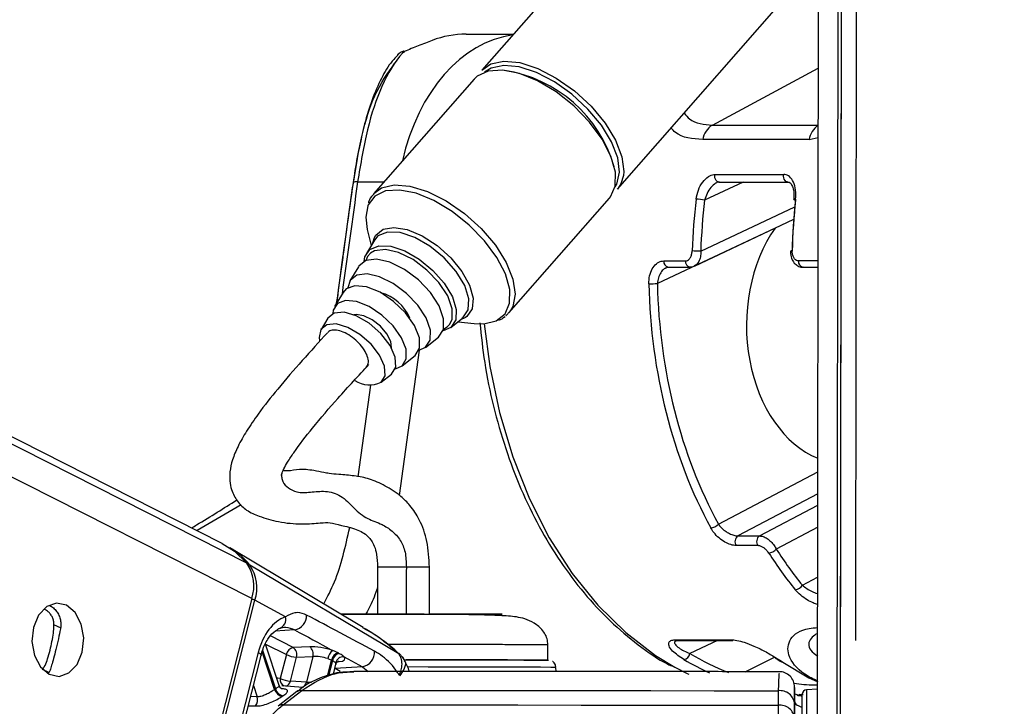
# Model space of a CAD drawing. Header units: millimetres. Extents: x 10 to 13239, y 20 to 10604.
# Tile 7 of 139: x 2357 to 2422, y 2958 to 3003. Entities that reach past the tile are written whole.
import ezdxf

# ---------------------------------------------------------------- set-up
doc = ezdxf.new("R2010")
doc.units = ezdxf.units.MM
doc.layers.add('COMPONENT_GEOMETRY', color=7, linetype='Continuous')
doc.styles.add('SLDTEXTSTYLE0', font='TXT', dxfattribs={"width": 0.75})
doc.dimstyles.new('SLDDIMSTYLE1', dxfattribs={"dimtxt": 75, "dimasz": 3.302, "dimexe": 0, "dimexo": 0.0625, "dimgap": 18.75, "dimtad": 0, "dimtih": 1, "dimtoh": 1, "dimdec": 1, "dimrnd": 1e-09, "dimzin": 12, "dimdsep": 46, "dimtxsty": 'SLDTEXTSTYLE0', "dimsah": 1, "dimcen": 0.09, "dimadec": 0, "dimazin": 3, "dimtfac": 1, "dimtdec": 1, "dimtofl": 0, "dimtmove": 0, "dimatfit": 3, "dimfxl": 1, "dimfrac": 2, "dimtolj": 1, "dimtzin": 12, "dimarcsym": 0})

# ---------------------------------------------------------------- blocks, each defined once
blk = doc.blocks.new('_D_5')
at = {"layer": 'COMPONENT_GEOMETRY', "color": 7}
for p, q in [((3876.961, 3780.567), (483.914, 3780.567)), ((487.089, 3780.567), (487.089, 2443.572)), ((337.037, 2428.338), (314.185, 2428.338)), ((314.185, 2428.338), (314.185, 2309.276)), ((637.141, 2428.338), (659.992, 2428.338)), ((659.992, 2428.338), (659.992, 2309.276)), ((314.185, 2309.276), (337.037, 2309.276)), ((659.992, 2309.276), (637.141, 2309.276)), ((487.089, 860.067), (487.089, 2197.062)), ((3847.074, 860.067), (483.914, 860.067))]:
    blk.add_line(p, q, dxfattribs=at)
for points in [[(487.089, 3780.567), (486.581, 3777.265), (487.597, 3777.265)], [(487.089, 860.067), (487.597, 863.369), (486.581, 863.369)]]:
    blk.add_solid(points, dxfattribs=at)
at = {"layer": 'COMPONENT_GEOMETRY', "color": 7, "char_height": 75, "attachment_point": 1, "style": 'SLDTEXTSTYLE0'}
for s, insert in [('9\'6.98"', (337.037, 2405.956)), ('2920.5mm', (240.943, 2293.742))]:
    blk.add_mtext(s, dxfattribs=dict(at, insert=insert))

msp = doc.modelspace()

# ---------------------------------------------------------------- linework, layer by layer
at = {"color": 8, "linetype": 'Continuous', "lineweight": 25}
for p, q in [((2372.618, 2965.124), (2102.753, 3101.865)), ((2372.296, 2967.442), (2106.93, 3101.903)), ((2410.917, 2945.213), (2411.112, 3090.883)), ((2402.771, 2996.118), (2409.704, 2999.833)), ((2402.771, 2996.118), (2409.699, 2996.118)), ((2409.098, 2995.165), (2409.698, 2995.307)), ((2379.546, 2992.396), (2381.265, 2992.396)), ((2404.775, 2992.387), (2402.262, 2991.203)), ((2402.005, 2987.856), (2408.165, 2990.76)), ((2409.688, 2987.226), (2408.409, 2987.226)), ((2386.7, 2983.585), (2386.597, 2983.512)), ((2385.406, 2982.901), (2385.566, 2983.065)), ((2385.172, 2982.763), (2385.406, 2982.901)), ((2383.568, 2981.376), (2382.268, 2971.885)), ((2379.581, 2973.102), (2380.403, 2979.102)), ((2403.162, 2970.001), (2409.669, 2973.423)), ((2409.667, 2971.984), (2404.434, 2969.231)), ((2371.921, 2971.267), (2369.036, 2969.578)), ((2405.848, 2969.231), (2409.666, 2971.239)), ((2409.664, 2969.8), (2406.951, 2968.373)), ((2408.659, 2966.005), (2409.66, 2966.532)), ((2360.135, 2963.184), (2359.669, 2963.421)), ((2375.423, 2963.081), (2374.14, 2962.993)), ((2375.333, 2961.933), (2373.849, 2962.685)), ((2403.114, 2962.387), (2401.291, 2961.529)), ((2373.325, 2961.748), (2374.17, 2959.219)), ((2373.516, 2962.154), (2374.879, 2961.463)), ((2374.112, 2959.179), (2373.29, 2961.637)), ((2377.575, 2960.062), (2377.839, 2961.106)), ((2377.901, 2961.076), (2377.649, 2960.084)), ((2382.217, 2961.54), (2382.233, 2961.523)), ((2404.919, 2960.345), (2406.836, 2961.305)), ((2359.331, 2960.294), (2358.928, 2960.498)), ((2378.058, 2960.543), (2378.073, 2960.545)), ((2378.073, 2960.545), (2378.06, 2960.551)), ((2378.226, 2960.994), (2378.329, 2961.004)), ((2379.868, 2960.668), (2380.236, 2960.364)), ((2372.72, 2959.436), (2372.964, 2958.704)), ((2372.964, 2958.704), (2372.536, 2958.712)), ((2408.399, 2958.765), (2408.7, 2958.872)), ((2408.702, 2958.837), (2408.452, 2958.856))]:
    msp.add_line(p, q, dxfattribs=at)
at = {"color": 7, "linetype": 'Continuous', "lineweight": 25}
for p, q in [((2370.689, 2968.741), (2107.869, 3101.912)), ((2409.634, 2947.609), (2409.835, 3096.877)), ((2411.134, 2947.614), (2411.326, 3090.292)), ((2411.15, 2959.043), (2411.326, 3090.292)), ((2412.154, 2962.395), (2412.324, 3088.853)), ((2398.261, 3011.742), (2387.683, 2999.701)), ((2396.548, 2991.913), (2407.126, 3003.954)), ((2386.643, 3002.065), (2389.759, 3002.065)), ((2387.171, 2999.118), (2380.575, 2991.611)), ((2387.367, 2999.305), (2387.171, 2999.118)), ((2409.098, 2995.165), (2402.135, 2995.165)), ((2402.924, 2992.874), (2407.439, 2992.874)), ((2403.202, 2992.392), (2403.059, 2992.346)), ((2403.2, 2992.387), (2407.715, 2992.387)), ((2389.44, 2983.823), (2396.036, 2991.33)), ((2401.588, 2986.888), (2408.095, 2989.955)), ((2380.179, 2989.271), (2380.432, 2988.24)), ((2380.534, 2988.412), (2380.64, 2988.765)), ((2406.869, 2989.374), (2399.166, 2985.744)), ((2380.642, 2988.592), (2380.12, 2987.719)), ((2380.621, 2988.514), (2380.668, 2988.59)), ((2379.6, 2986.847), (2379.043, 2985.914)), ((2399.59, 2987.226), (2401.004, 2987.226)), ((2399.873, 2986.819), (2401.287, 2986.819)), ((2408.691, 2986.819), (2409.687, 2986.819)), ((2378.597, 2985.168), (2378.04, 2984.235)), ((2389.533, 2983.939), (2389.244, 2983.636)), ((2377.595, 2983.489), (2377.149, 2982.743)), ((2385.639, 2982.87), (2386.438, 2983.5)), ((2386.117, 2983.246), (2387.171, 2983.128)), ((2386.597, 2983.512), (2386.273, 2983.37)), ((2386.441, 2983.502), (2386.375, 2983.462)), ((2383.989, 2981.569), (2384.842, 2982.241)), ((2382.453, 2980.359), (2383.306, 2981.031)), ((2381.088, 2979.283), (2381.771, 2979.821)), ((2404.434, 2969.231), (2405.848, 2969.231)), ((2379.908, 2963.239), (2371.187, 2968.457)), ((2405.733, 2968.598), (2404.319, 2968.598)), ((2382.233, 2961.523), (2372.496, 2967.323)), ((2380.85, 2967.192), (2380.846, 2964.115)), ((2384.245, 2964.11), (2384.25, 2967.188)), ((2372.618, 2965.124), (2368.522, 2948.955)), ((2368.72, 2948.849), (2372.816, 2965.018)), ((2374.823, 2963.941), (2372.816, 2965.018)), ((2380.846, 2964.108), (2378.794, 2964.112)), ((2400.394, 2962.439), (2403.962, 2962.439)), ((2400.53, 2962.383), (2400.543, 2962.383)), ((2400.534, 2962.387), (2404.102, 2962.387)), ((2409.562, 2962.812), (2409.671, 2962.86)), ((2374.409, 2959.439), (2373.508, 2962.137)), ((2376.407, 2961.978), (2375.333, 2961.933)), ((2378.261, 2961.573), (2377.913, 2961.729)), ((2392.004, 2961.102), (2392.006, 2962.101)), ((2373.038, 2961.597), (2370.415, 2951.242)), ((2370.597, 2951.059), (2373.221, 2961.415)), ((2374.879, 2961.463), (2374.483, 2959.899)), ((2375.15, 2959.731), (2375.546, 2961.295)), ((2375.546, 2961.295), (2376.62, 2961.34)), ((2376.62, 2961.34), (2376.192, 2959.65)), ((2377.594, 2961.202), (2377.839, 2961.106)), ((2378.665, 2961.321), (2379.868, 2960.668)), ((2377.964, 2960.174), (2378.13, 2960.828)), ((2379.868, 2960.668), (2378.073, 2960.545)), ((2392.542, 2960.357), (2392.529, 2960.626)), ((2407.386, 2960.966), (2409.09, 2959.944)), ((2376.192, 2959.65), (2375.15, 2959.731)), ((2409.09, 2959.944), (2409.667, 2959.679)), ((2375.979, 2959.32), (2374.593, 2959.422)), ((2374.661, 2958.178), (2375.888, 2959.123)), ((2407.079, 2959.098), (2407.08, 2958.152)), ((2408.15, 2959.231), (2408.149, 2958.426)), ((2409.65, 2959.194), (2408.934, 2959.157)), ((2375.565, 2959.039), (2374.339, 2958.094)), ((2408.654, 2958.885), (2408.287, 2958.762)), ((2408.149, 2958.426), (2408.147, 2956.643)), ((2408.147, 2957.275), (2408.149, 2958.221))]:
    msp.add_line(p, q, dxfattribs=at)
at = {"color": 7, "linetype": 'Continuous', "lineweight": 25, "flags": 128}
for points in [[(2382.596, 3000.93), (2382.553, 3000.961), (2382.543, 3000.96)], [(2396.036, 2991.33), (2396.103, 2991.412), (2396.413, 2992.124), (2396.421, 2993.032), (2396.126, 2994.077), (2395.547, 2995.194), (2394.721, 2996.313), (2393.698, 2997.363), (2392.544, 2998.279), (2391.33, 2999.004), (2390.134, 2999.49), (2389.03, 2999.709), (2388.088, 2999.646), (2387.367, 2999.305)], [(2387.683, 2999.701), (2388.269, 3000.119), (2389.125, 3000.3), (2390.169, 3000.198), (2391.336, 2999.821), (2392.551, 2999.191), (2393.74, 2998.349), (2394.826, 2997.347), (2395.741, 2996.248), (2396.429, 2995.122), (2396.846, 2994.038), (2396.966, 2993.066), (2396.943, 2992.815)], [(2396.401, 2992.068), (2396.509, 2992.256), (2396.688, 2993.029), (2396.572, 2993.969), (2396.169, 2995.015), (2395.505, 2996.104), (2394.62, 2997.165), (2393.571, 2998.133), (2392.423, 2998.947), (2391.249, 2999.555), (2390.122, 2999.92), (2389.113, 3000.018), (2388.285, 2999.843), (2387.855, 2999.575)], [(2380.208, 2990.826), (2380.075, 2990.088), (2380.179, 2989.271)], [(2380.346, 2987.977), (2380.932, 2988.216), (2381.721, 2988.183), (2382.634, 2987.879), (2383.583, 2987.336), (2384.474, 2986.605), (2385.22, 2985.759), (2385.748, 2984.88), (2386.007, 2984.054), (2385.971, 2983.363), (2385.644, 2982.874), (2385.136, 2982.648)], [(2379.965, 2987.19), (2380.018, 2987.487), (2380.346, 2987.977)], [(2385.566, 2983.065), (2385.725, 2983.394), (2385.737, 2984.096), (2385.442, 2984.93), (2384.871, 2985.805), (2384.087, 2986.628), (2383.174, 2987.308), (2382.231, 2987.773), (2381.36, 2987.971), (2380.656, 2987.882), (2380.396, 2987.735)], [(2384.846, 2982.245), (2385.166, 2982.74), (2385.178, 2983.444), (2384.882, 2984.281), (2384.309, 2985.16), (2383.522, 2985.985), (2382.606, 2986.668), (2381.659, 2987.134), (2380.786, 2987.333), (2380.079, 2987.243), (2379.617, 2986.874), (2379.6, 2986.847)], [(2383.568, 2981.376), (2383.993, 2981.572), (2384.294, 2982.039), (2384.306, 2982.704), (2384.027, 2983.493), (2383.486, 2984.322), (2382.744, 2985.101), (2381.879, 2985.745), (2380.986, 2986.185), (2380.162, 2986.373), (2379.495, 2986.288), (2379.059, 2985.94), (2378.905, 2985.467)], [(2383.31, 2981.034), (2383.605, 2981.51), (2383.592, 2982.19), (2383.273, 2982.994), (2382.685, 2983.824), (2381.9, 2984.58), (2381.012, 2985.171), (2380.129, 2985.526), (2379.357, 2985.601), (2378.79, 2985.388), (2378.597, 2985.168)], [(2382.015, 2980.174), (2382.457, 2980.362), (2382.733, 2980.807), (2382.721, 2981.445), (2382.422, 2982.198), (2381.871, 2982.976), (2381.135, 2983.685), (2380.304, 2984.239), (2379.476, 2984.571), (2378.753, 2984.641), (2378.221, 2984.442), (2377.944, 2983.996), (2377.914, 2983.777)], [(2381.774, 2979.824), (2382.043, 2980.276), (2382.005, 2980.929), (2381.665, 2981.693), (2381.069, 2982.465), (2380.297, 2983.141), (2379.455, 2983.63), (2378.655, 2983.865), (2378.005, 2983.816), (2377.595, 2983.489)], [(2381.757, 2981.532), (2381.709, 2981.946), (2381.456, 2982.455), (2381.033, 2982.956), (2380.504, 2983.372), (2379.95, 2983.641), (2379.455, 2983.721), (2379.294, 2983.697)], [(2381.091, 2979.285), (2381.345, 2979.713), (2381.309, 2980.328), (2380.988, 2981.048), (2380.426, 2981.777), (2379.699, 2982.415), (2378.904, 2982.876), (2378.149, 2983.098), (2377.536, 2983.051), (2377.148, 2982.742), (2377.038, 2982.212), (2377.06, 2982.027)], [(2387.171, 2983.128), (2387.799, 2983.11), (2388.604, 2983.303)], [(2370.689, 2968.741), (2371.489, 2968.231), (2372.296, 2967.442)], [(2360.491, 2964.696), (2359.836, 2964.834), (2359.194, 2964.607), (2358.662, 2964.049), (2358.321, 2963.246), (2358.224, 2962.32), (2358.385, 2961.411), (2358.779, 2960.659), (2359.347, 2960.177), (2360.002, 2960.039), (2360.644, 2960.267), (2361.176, 2960.824), (2361.517, 2961.627), (2361.614, 2962.553), (2361.453, 2963.462), (2361.059, 2964.214), (2360.491, 2964.696)], [(2377.839, 2961.106), (2377.886, 2961.083), (2377.901, 2961.076)], [(2378.321, 2961.543), (2378.306, 2961.55), (2378.261, 2961.573)], [(2382.67, 2961.126), (2384.363, 2961.124), (2386.15, 2961.121), (2387.796, 2961.117), (2389.24, 2961.114), (2390.425, 2961.11), (2391.305, 2961.107), (2391.847, 2961.104), (2392.03, 2961.101)], [(2391.959, 2961.102), (2391.856, 2961.103), (2391.349, 2961.107), (2390.503, 2961.11), (2389.35, 2961.113), (2387.933, 2961.117), (2386.308, 2961.12), (2384.536, 2961.124), (2382.687, 2961.126), (2382.673, 2961.126)], [(2400.315, 2960.65), (2401.12, 2960.237), (2401.223, 2960.188)], [(2407.386, 2960.966), (2407.332, 2960.973), (2407.289, 2960.992)], [(2375.888, 2959.123), (2379.385, 2959.122), (2383.026, 2959.12), (2386.797, 2959.117), (2390.683, 2959.114), (2394.67, 2959.111), (2398.741, 2959.107), (2402.883, 2959.103), (2407.079, 2959.098)], [(2408.644, 2954.853), (2408.646, 2956.125), (2408.647, 2957.228), (2408.649, 2958.086), (2408.649, 2958.641), (2408.65, 2958.856), (2408.65, 2958.858)], [(2374.661, 2958.178), (2378.289, 2958.176), (2382.069, 2958.174), (2385.987, 2958.172), (2390.026, 2958.169), (2394.171, 2958.165), (2398.407, 2958.162), (2402.715, 2958.157), (2407.08, 2958.152)]]:
    msp.add_lwpolyline(points, dxfattribs=at)
at = {"color": 8, "linetype": 'Continuous', "lineweight": 25, "flags": 128}
for points in [[(2396.943, 2992.815), (2396.781, 2992.266), (2396.548, 2991.913)], [(2403.2, 2992.387), (2403.143, 2992.395), (2403.073, 2992.43), (2403.011, 2992.49), (2402.963, 2992.57), (2402.931, 2992.665), (2402.918, 2992.769), (2402.924, 2992.874)], [(2407.711, 2992.387), (2407.658, 2992.395), (2407.587, 2992.43), (2407.526, 2992.49), (2407.477, 2992.57), (2407.445, 2992.665), (2407.432, 2992.769), (2407.439, 2992.874)], [(2380.603, 2991.641), (2381.101, 2992.002), (2381.94, 2992.205), (2382.971, 2992.127), (2384.13, 2991.771), (2385.344, 2991.161), (2386.537, 2990.334), (2387.635, 2989.343), (2388.567, 2988.25), (2389.275, 2987.123), (2389.715, 2986.033), (2389.86, 2985.05), (2389.699, 2984.233), (2389.533, 2983.939)], [(2380.675, 2991.467), (2380.232, 2990.884), (2380.208, 2990.826)], [(2388.604, 2983.303), (2388.616, 2983.309), (2389.195, 2983.77), (2389.497, 2984.465), (2389.505, 2985.35), (2389.217, 2986.369), (2388.653, 2987.458), (2387.847, 2988.549), (2386.849, 2989.574), (2385.724, 2990.467), (2384.541, 2991.173), (2383.374, 2991.648), (2382.298, 2991.861), (2381.379, 2991.8), (2380.675, 2991.467), (2380.675, 2991.467)], [(2408.101, 2991.248), (2408.101, 2991.249), (2408.109, 2991.257), (2408.133, 2991.264), (2408.17, 2991.268), (2408.219, 2991.27)], [(2380.64, 2988.765), (2380.727, 2988.916), (2381.207, 2989.299), (2381.919, 2989.421), (2382.799, 2989.27), (2383.77, 2988.862), (2384.745, 2988.231), (2385.638, 2987.434), (2386.369, 2986.542), (2386.873, 2985.634), (2387.106, 2984.791), (2387.047, 2984.087), (2386.7, 2983.585), (2386.7, 2983.585)], [(2386.443, 2983.504), (2386.787, 2984.018), (2386.825, 2984.744), (2386.553, 2985.611), (2385.998, 2986.534), (2385.214, 2987.422), (2384.278, 2988.19), (2383.282, 2988.761), (2382.323, 2989.08), (2381.495, 2989.115), (2380.879, 2988.863), (2380.642, 2988.592)], [(2380.396, 2987.735), (2380.195, 2987.514), (2380.074, 2987.241)], [(2387.831, 2983.113), (2388.194, 2980.32), (2388.827, 2977.301), (2389.696, 2974.402), (2390.79, 2971.66), (2392.094, 2969.108), (2393.593, 2966.78), (2395.267, 2964.704), (2397.095, 2962.907), (2399.054, 2961.412), (2400.315, 2960.65)], [(2373.038, 2961.597), (2373.12, 2961.548), (2373.179, 2961.501), (2373.213, 2961.458), (2373.222, 2961.42), (2373.221, 2961.415)], [(2378.407, 2960.355), (2378.3, 2960.42), (2378.073, 2960.545)], [(2392.529, 2960.626), (2392.503, 2960.627), (2392.187, 2960.63), (2391.521, 2960.634), (2390.529, 2960.637), (2389.247, 2960.641), (2387.721, 2960.644), (2386.007, 2960.648), (2384.166, 2960.651), (2382.823, 2960.653)], [(2374.483, 2959.899), (2374.32, 2959.918), (2374.247, 2959.923)], [(2408.934, 2959.157), (2408.934, 2959.155), (2408.934, 2958.928), (2408.933, 2958.341), (2408.932, 2957.433), (2408.93, 2956.267), (2408.929, 2954.922)], [(2408.649, 2958.726), (2408.641, 2958.729), (2408.547, 2958.763)]]:
    msp.add_lwpolyline(points, dxfattribs=at)
at = {"color": 7, "linetype": 'Continuous', "lineweight": 25}
for centre, radius, start, end in [((2386.642, 2995.883), 6.182, 89.98573, 111.01919), ((2382.896, 3000.025), 1, 110.66916, 137.02437), ((2387.823, 2990.921), 8.871, 16.0349, 81.37298), ((2403.515, 2994.932), 1.4, 122.12152, 170.41654), ((2401.618, 2988.181), 3.09, 77.95879, 88.38064), ((2408.219, 2991.378), 0.175, 227.67527, 267.51325), ((2401.264, 2973.699), 14.177, 87.00216, 89.26991), ((2398.639, 2996.907), 11.175, 269.82504, 272.70131), ((2380.319, 2982.379), 2.864, 22.4311, 74.96842), ((2380.329, 2980.897), 1.783, 236.94028, 295.30957), ((2402.589, 2970.553), 0.796, 275.06216, 316.05957), ((2404.724, 2968.851), 0.478, 127.36597, 212.04915), ((2406.138, 2968.851), 0.478, 127.36597, 212.04915), ((2368.584, 2964.129), 5.051, 39.2262, 58.96802), ((2406.389, 2968.83), 0.725, 275.82511, 320.91422), ((2370.095, 2965.955), 2.656, 341.77315, 34.04372), ((2370.307, 2965.844), 2.641, 341.77315, 34.04372), ((2408.116, 2966.34), 0.638, 277.05009, 328.37742), ((2374.252, 2963.761), 0.599, 283.67121, 17.49345), ((2375.24, 2964.031), 0.968, 280.86435, 1.3868), ((2404.105, 2962.609), 0.222, 229.77958, 269.11749), ((2375.462, 2961.354), 0.594, 102.58459, 169.3887), ((2374.966, 2961.455), 0.603, 344.51604, 52.42926), ((2376.039, 2961.501), 0.603, 344.51604, 52.42926), ((2378.375, 2961.089), 0.789, 125.83803, 171.83461), ((2379.685, 2961.62), 0.969, 280.88218, 4.07182), ((2375.64, 2963.071), 1.779, 244.68164, 266.99408), ((2378.44, 2960.988), 0.613, 107.01881, 168.82782), ((2378.502, 2960.957), 0.613, 107.21825, 168.80508), ((2378.616, 2960.788), 0.535, 84.6812, 164.99326), ((2400.792, 2961.636), 0.51, 282.88949, 347.86652), ((2406.978, 2961.402), 0.183, 237.52443, 270.76488), ((2375.243, 2961.507), 1.779, 244.68164, 266.99408), ((2407.15, 2959.343), 1, 359.87191, 91.27843), ((2376.326, 2955.928), 3.934, 123.23363, 124.26246), ((2374.728, 2959.359), 0.642, 196.22493, 258.46404), ((2374.782, 2959.387), 0.635, 195.41231, 258.30765), ((2375.831, 2958.677), 0.449, 82.76623, 126.34297), ((2407.197, 2958.151), 0.955, 4.22561, 97.06414), ((2408.95, 2958.858), 0.3, 92.92297, 179.92297), ((2372.316, 2958.5), 0.68, 324.07875, 17.42887), ((2376.634, 2955.744), 3.613, 123.23363, 124.26246), ((2407.196, 2957.205), 0.954, 4.22166, 96.97795)]:
    msp.add_arc(centre, radius, start, end, dxfattribs=at)
at = {"color": 8, "linetype": 'Continuous', "lineweight": 25}
for centre, radius, start, end in [((2382.701, 3000.199), 0.739, 98.22361, 137.41223), ((2410.494, 2994.926), 1.417, 124.13298, 170.2621), ((2379.47, 2991.978), 0.425, 79.62851, 121.21195), ((2407.966, 2987.308), 0.567, 87.15047, 99.03757), ((2399.952, 2987.176), 0.366, 172.16641, 257.47047), ((2401.366, 2987.176), 0.365, 172.16024, 257.52313), ((2408.771, 2987.176), 0.366, 172.16641, 257.47047), ((2372.392, 2967.134), 0.216, 60.99228, 96.44606), ((2381.731, 2619.476), 347.717, 89.8347, 90.14514), ((2382.784, 2718.372), 248.82, 89.66257, 90.01147), ((2372.385, 2964.154), 0.965, 63.47688, 76.54507), ((2400.538, 2962.611), 0.224, 229.93325, 268.96382), ((2374.916, 2959.812), 0.442, 168.72468, 244.78658), ((2374.727, 2959.815), 0.432, 287.25308, 348.68372), ((2375.764, 2959.737), 0.437, 289.17968, 348.51642), ((2374.605, 2957.734), 0.447, 82.85726, 127.30214)]:
    msp.add_arc(centre, radius, start, end, dxfattribs=at)
for centre, major_axis, ratio, start_param, end_param in [((2390.553, 2990.065), (-0.062, 12), 0.707093, 0.092148, 1.253134), ((2401.453, 2990.568), (27.398, 193.11), 0.112522, 1.577296, 1.615348), ((2408.134, 2986.762), (-2.526, 27.939), 0.732289, 2.660483, 2.746385), ((2408.405, 2986.786), (-2.529, 27.538), 0.732609, 2.659422, 2.789676), ((2377.245, 2961.002), (0.885, -0.169), 0.295196, 6.265633, 6.613744)]:
    msp.add_ellipse(centre, major_axis=major_axis, ratio=ratio, start_param=start_param, end_param=end_param, dxfattribs=at)
at = {"color": 7, "linetype": 'Continuous', "lineweight": 25}
for centre, major_axis, ratio, start_param, end_param in [((2421.544, 2986.762), (0.238, 27.999), 0.718532, 1.415212, 1.537165), ((2421.822, 2986.76), (0.238, 27.599), 0.718698, 1.415305, 1.537258), ((2427.175, 2986.76), (-0.223, 27.6), 0.695467, 1.403488, 1.525441), ((2427.462, 2986.762), (-0.223, 28), 0.695633, 1.403565, 1.525518), ((2411.542, 2983.045), (0.078, 9.1), 0.718698, 0.807893, 2.863416), ((2418.715, 2986.762), (0.238, 27.999), 0.718532, 1.613723, 2.229433), ((2418.993, 2986.76), (0.238, 27.599), 0.718698, 1.613816, 2.229526), ((2421.544, 2986.762), (0.238, 27.999), 0.718532, 2.305991, 2.427944), ((2421.822, 2986.76), (0.238, 27.599), 0.718698, 2.306084, 2.428037), ((2375.359, 2960.352), (0.084, 3.691), 0.672031, 0.251406, 1.242072), ((2377.285, 2961.503), (1.37, -0.293), 0.275199, 1.153929, 2.323622), ((2377.184, 2961.033), (0.885, -0.169), 0.295196, 1.146765, 2.316458), ((2377.346, 2961.472), (1.37, -0.293), 0.275199, 5.569935, 6.620908), ((2414.854, 2986.762), (-0.223, 28), 0.695633, 2.713988, 2.736649)]:
    msp.add_ellipse(centre, major_axis=major_axis, ratio=ratio, start_param=start_param, end_param=end_param, dxfattribs=at)
for points, knots in [([(2384.425, 3001.653), (2384.13, 3001.538), (2383.582, 3001.324), (2382.907, 3001.055), (2382.596, 3000.93)], [0, 0, 0, 0, 0.538139, 1, 1, 1, 1]), ([(2382.179, 3000.681), (2382.088, 3000.595), (2381.704, 3000.231), (2381.165, 2999.334), (2380.544, 2998), (2380.06, 2996.484), (2379.673, 2994.857), (2379.412, 2993.482), (2379.294, 2992.606), (2379.257, 2992.335)], [0, 0, 0, 0, 0.05493, 0.231867, 0.418359, 0.602254, 0.759643, 0.925428, 1, 1, 1, 1]), ([(2382.596, 3000.93), (2382.558, 3000.891), (2382.003, 3000.313), (2381.107, 2998.836), (2380.135, 2995.918), (2379.743, 2993.573), (2379.546, 2992.396)], [0, 0, 0, 0, 0.024677, 0.367477, 0.682495, 1, 1, 1, 1]), ([(2379.265, 2992.312), (2379.445, 2993.39), (2379.805, 2995.55), (2380.661, 2998.341), (2381.51, 2999.505), (2381.97, 3000.135)], [0, 0, 0, 0, 0.3137531, 0.6286603, 1, 1, 1, 1]), ([(2401.705, 2991.27), (2401.744, 2991.471), (2401.823, 2991.874), (2402.113, 2992.398), (2402.476, 2992.756), (2402.764, 2992.869), (2402.902, 2992.874), (2402.924, 2992.874)], [0, 0, 0, 0, 0.256919, 0.513405, 0.754499, 0.960356, 1, 1, 1, 1]), ([(2408.219, 2991.27), (2408.228, 2991.471), (2408.247, 2991.874), (2408.103, 2992.398), (2407.849, 2992.756), (2407.597, 2992.869), (2407.461, 2992.874), (2407.439, 2992.874)], [0, 0, 0, 0, 0.256919, 0.513405, 0.754499, 0.960356, 1, 1, 1, 1]), ([(2379.25, 2992.341), (2379.105, 2991.314), (2378.733, 2988.678), (2378.376, 2986.042), (2378.159, 2984.434)], [0, 0, 0, 0, 0.389746, 1, 1, 1, 1]), ([(2407.712, 2992.382), (2407.738, 2992.381), (2407.803, 2992.38), (2407.915, 2992.288), (2408.046, 2992.036), (2408.124, 2991.68), (2408.107, 2991.396), (2408.098, 2991.248)], [0, 0, 0, 0, 0.138354, 0.346825, 0.545986, 0.762183, 1, 1, 1, 1]), ([(2380.639, 2991.624), (2380.51, 2991.504), (2380.329, 2991.337), (2380.27, 2991.094), (2380.253, 2991.025)], [0, 0, 0, 0, 0.713871, 1, 1, 1, 1]), ([(2401.004, 2987.226), (2401.026, 2987.227), (2401.096, 2987.232), (2401.214, 2987.294), (2401.336, 2987.44), (2401.422, 2987.643), (2401.437, 2987.797), (2401.444, 2987.874)], [0, 0, 0, 0, 0.092764, 0.303377, 0.529018, 0.764291, 1, 1, 1, 1]), ([(2407.887, 2987.868), (2407.884, 2987.814), (2407.873, 2987.617), (2407.968, 2987.312), (2408.166, 2987.021), (2408.417, 2986.862), (2408.623, 2986.801), (2408.725, 2986.825), (2408.741, 2986.829)], [0, 0, 0, 0, 0.10028, 0.368508, 0.591266, 0.786299, 0.968115, 1, 1, 1, 1]), ([(2408.409, 2987.226), (2408.387, 2987.227), (2408.317, 2987.232), (2408.2, 2987.294), (2408.083, 2987.44), (2408.005, 2987.643), (2407.998, 2987.797), (2407.995, 2987.874)], [0, 0, 0, 0, 0.092764, 0.303377, 0.529018, 0.764291, 1, 1, 1, 1]), ([(2398.605, 2985.731), (2398.614, 2985.905), (2398.631, 2986.253), (2398.815, 2986.715), (2399.087, 2987.054), (2399.366, 2987.209), (2399.535, 2987.221), (2399.59, 2987.226)], [0, 0, 0, 0, 0.229596, 0.458557, 0.683898, 0.89784, 1, 1, 1, 1]), ([(2399.736, 2986.773), (2399.767, 2986.793), (2399.817, 2986.824), (2399.859, 2986.812), (2399.874, 2986.807)], [0, 0, 0, 0, 0.636, 1, 1, 1, 1]), ([(2401.287, 2986.828), (2401.368, 2986.828), (2401.477, 2986.828), (2401.566, 2986.885), (2401.589, 2986.899)], [0, 0, 0, 0, 0.7457256, 1, 1, 1, 1]), ([(2388.78, 2983.337), (2388.784, 2983.338), (2388.948, 2983.383), (2389.074, 2983.488), (2389.197, 2983.591)], [0, 0, 0, 0, 0.025961, 1, 1, 1, 1]), ([(2387.547, 2983.168), (2387.64, 2982.302), (2387.837, 2980.454), (2388.411, 2977.7), (2389.203, 2974.928), (2390.207, 2972.289), (2391.408, 2969.812), (2392.793, 2967.525), (2394.347, 2965.458), (2396.052, 2963.624), (2397.899, 2962.084), (2399.258, 2961.117), (2400.017, 2960.757), (2400.095, 2960.72)], [0, 0, 0, 0, 0.088076, 0.188117, 0.288192, 0.388306, 0.48846, 0.588642, 0.688816, 0.78893, 0.888906, 0.988651, 1, 1, 1, 1]), ([(2377.571, 2982.523), (2377.02, 2981.923), (2375.937, 2980.744), (2374.404, 2978.978), (2373.179, 2977.428), (2372.299, 2976.154), (2371.713, 2975.132), (2371.336, 2974.223), (2371.127, 2973.281), (2371.201, 2972.327), (2371.695, 2971.389), (2372.326, 2970.841), (2373.135, 2970.491), (2374.395, 2970.11), (2375.908, 2969.971), (2377.203, 2970.086), (2377.695, 2970.133), (2378.387, 2969.931), (2379.314, 2969.739), (2379.875, 2969.473), (2380.261, 2969.188), (2380.614, 2968.718), (2380.822, 2967.981), (2380.84, 2967.476), (2380.85, 2967.192)], [0, 0, 0, 0, 0.078657, 0.154625, 0.216569, 0.25594, 0.288853, 0.317898, 0.344465, 0.385221, 0.416072, 0.454405, 0.502261, 0.562058, 0.628033, 0.692323, 0.754407, 0.814575, 0.870189, 0.896149, 0.922757, 0.955881, 0.975204, 1, 1, 1, 1]), ([(2380.106, 2980.258), (2380.161, 2980.336), (2380.272, 2980.497), (2380.237, 2980.876), (2380.056, 2981.308), (2379.739, 2981.748), (2379.317, 2982.15), (2378.847, 2982.468), (2378.372, 2982.663), (2377.957, 2982.714), (2377.682, 2982.655), (2377.606, 2982.541), (2377.585, 2982.51)], [0, 0, 0, 0, 0.104236, 0.21277, 0.31722, 0.426014, 0.530103, 0.638184, 0.74417, 0.850689, 0.959275, 1, 1, 1, 1]), ([(2374.593, 2973.317), (2374.598, 2973.335), (2374.61, 2973.377), (2374.654, 2973.483), (2374.756, 2973.701), (2374.991, 2974.115), (2375.602, 2975.034), (2376.725, 2976.468), (2378.367, 2978.387), (2379.605, 2979.714), (2380.282, 2980.439)], [0, 0, 0, 0, 0.011179, 0.026743, 0.046017, 0.099513, 0.175961, 0.384856, 0.663568, 1, 1, 1, 1]), ([(2374.562, 2973.187), (2374.562, 2973.187), (2374.563, 2973.186), (2374.565, 2973.231), (2374.585, 2973.293), (2374.593, 2973.317)], [0, 0, 0, 0, 0.214688, 0.683148, 1, 1, 1, 1]), ([(2384.25, 2967.188), (2384.22, 2967.757), (2384.162, 2968.86), (2383.654, 2970.258), (2383.029, 2971.191), (2382.276, 2971.947), (2381.303, 2972.558), (2380.364, 2972.974), (2379.396, 2973.168), (2378.431, 2973.237), (2377.706, 2973.303), (2377.254, 2973.392), (2376.454, 2973.553), (2375.685, 2973.618), (2375.085, 2973.455), (2374.747, 2973.494), (2374.634, 2973.507)], [0, 0, 0, 0, 0.080299, 0.155315, 0.218174, 0.268202, 0.348533, 0.435571, 0.513494, 0.581108, 0.62629, 0.658497, 0.715279, 0.822806, 0.941155, 1, 1, 1, 1]), ([(2368.685, 2969.756), (2368.793, 2969.821), (2369.854, 2970.457), (2370.792, 2971.05), (2371.635, 2971.583)], [0, 0, 0, 0, 0.101695, 1, 1, 1, 1]), ([(2404.319, 2968.598), (2404.204, 2968.61), (2403.975, 2968.633), (2403.578, 2968.817), (2403.192, 2969.091), (2402.868, 2969.421), (2402.723, 2969.657), (2402.659, 2969.761)], [0, 0, 0, 0, 0.199752, 0.399876, 0.607041, 0.826549, 1, 1, 1, 1]), ([(2403.162, 2970.001), (2403.215, 2969.932), (2403.333, 2969.774), (2403.587, 2969.556), (2403.884, 2969.375), (2404.183, 2969.254), (2404.351, 2969.239), (2404.434, 2969.231)], [0, 0, 0, 0, 0.174874, 0.396366, 0.604299, 0.803217, 1, 1, 1, 1]), ([(2405.848, 2969.231), (2405.928, 2969.222), (2406.087, 2969.204), (2406.351, 2969.069), (2406.603, 2968.868), (2406.815, 2968.624), (2406.909, 2968.451), (2406.951, 2968.373)], [0, 0, 0, 0, 0.20315, 0.40434, 0.608443, 0.821733, 1, 1, 1, 1]), ([(2406.462, 2968.109), (2406.431, 2968.154), (2406.362, 2968.251), (2406.217, 2968.39), (2406.05, 2968.505), (2405.88, 2968.583), (2405.782, 2968.593), (2405.733, 2968.598)], [0, 0, 0, 0, 0.18302, 0.400043, 0.604373, 0.802384, 1, 1, 1, 1]), ([(2359.669, 2963.421), (2359.667, 2963.462), (2359.664, 2963.586), (2359.627, 2963.747), (2359.568, 2963.898), (2359.493, 2964.039), (2359.397, 2964.166), (2359.283, 2964.274), (2359.172, 2964.361), (2359.08, 2964.404), (2359.024, 2964.431)], [0, 0, 0, 0, 0.0926655, 0.2813295, 0.3775457, 0.470205, 0.6585685, 0.7544569, 0.8492598, 1, 1, 1, 1]), ([(2359.39, 2964.672), (2359.432, 2964.651), (2359.561, 2964.587), (2359.743, 2964.418), (2359.93, 2964.173), (2360.059, 2963.888), (2360.126, 2963.577), (2360.127, 2963.325), (2360.102, 2963.18), (2360.095, 2963.142)], [0, 0, 0, 0, 0.083217, 0.257529, 0.42846, 0.604727, 0.76877, 0.938298, 1, 1, 1, 1]), ([(2376.208, 2964.055), (2376.01, 2964.13), (2375.749, 2964.23), (2375.298, 2964.187), (2375.029, 2964.048), (2374.823, 2963.941)], [0, 0, 0, 0, 0.417867, 0.554004, 1, 1, 1, 1]), ([(2380.652, 2961.688), (2379.902, 2962.087), (2378.421, 2962.873), (2376.939, 2963.664), (2376.208, 2964.055)], [0, 0, 0, 0, 0.506743, 1, 1, 1, 1]), ([(2378.425, 2964.126), (2378.611, 2964.126), (2379.384, 2964.126), (2381.363, 2964.124), (2383.927, 2964.121), (2386.321, 2964.116), (2388.123, 2964.111), (2389.073, 2964.107), (2389.025, 2964.103), (2387.975, 2964.101), (2386.284, 2964.101), (2384.857, 2964.103), (2384.245, 2964.103)], [0, 0, 0, 0, 0.034782, 0.145099, 0.255415, 0.365731, 0.476047, 0.586364, 0.69668, 0.806996, 0.917312, 1, 1, 1, 1]), ([(2392.005, 2962.101), (2391.993, 2962.235), (2391.969, 2962.507), (2391.79, 2962.873), (2391.543, 2963.183), (2391.148, 2963.515), (2390.609, 2963.781), (2389.87, 2963.965), (2389.098, 2964.004), (2387.745, 2964.064), (2386.336, 2964.083), (2384.886, 2964.086), (2383.376, 2964.088), (2381.85, 2964.09), (2380.38, 2964.092), (2379.233, 2964.093), (2378.659, 2964.092), (2378.482, 2964.092)], [0, 0, 0, 0, 0.022917, 0.046547, 0.071235, 0.096797, 0.149372, 0.204969, 0.323135, 0.430027, 0.527117, 0.61705, 0.704806, 0.791386, 0.876783, 0.961921, 1, 1, 1, 1]), ([(2358.928, 2960.498), (2358.997, 2960.605), (2359.123, 2960.8), (2359.296, 2961.306), (2359.449, 2961.873), (2359.571, 2962.464), (2359.651, 2962.986), (2359.663, 2963.284), (2359.669, 2963.421)], [0, 0, 0, 0, 0.204636, 0.376335, 0.548834, 0.703363, 0.864285, 1, 1, 1, 1]), ([(2360.095, 2963.142), (2360.051, 2962.932), (2359.964, 2962.511), (2359.798, 2961.816), (2359.643, 2961.212), (2359.512, 2960.746), (2359.443, 2960.538), (2359.409, 2960.435)], [0, 0, 0, 0, 0.222076, 0.445772, 0.640142, 0.821651, 1, 1, 1, 1]), ([(2373.221, 2961.415), (2373.263, 2961.559), (2373.386, 2961.988), (2373.707, 2962.585), (2374.132, 2963.033), (2374.388, 2963.15), (2374.499, 2963.201)], [0, 0, 0, 0, 0.156397, 0.463097, 0.767222, 1, 1, 1, 1]), ([(2374.393, 2963.179), (2374.543, 2963.22), (2374.892, 2963.314), (2375.23, 2963.166), (2375.423, 2963.081)], [0, 0, 0, 0, 0.429774, 1, 1, 1, 1]), ([(2375.423, 2963.081), (2376.221, 2962.648), (2377.051, 2962.197), (2377.881, 2961.747), (2377.913, 2961.729)], [0, 0, 0, 0, 0.961066, 1, 1, 1, 1]), ([(2382.233, 2961.523), (2381.965, 2961.753), (2381.427, 2962.215), (2380.652, 2962.794), (2380.114, 2963.087), (2379.891, 2963.208)], [0, 0, 0, 0, 0.367245, 0.736433, 1, 1, 1, 1]), ([(2382.221, 2961.545), (2382.057, 2961.696), (2381.393, 2962.31), (2380.622, 2962.791), (2380.042, 2963.154)], [0, 0, 0, 0, 0.246643, 1, 1, 1, 1]), ([(2400.906, 2961.139), (2400.629, 2961.322), (2400.174, 2961.624), (2399.902, 2962.029), (2399.906, 2962.275), (2400.078, 2962.415), (2400.294, 2962.432), (2400.394, 2962.439)], [0, 0, 0, 0, 0.343371, 0.565902, 0.738595, 0.878696, 1, 1, 1, 1]), ([(2400.38, 2962.371), (2400.378, 2962.37), (2400.366, 2962.359), (2400.414, 2962.386), (2400.501, 2962.384), (2400.53, 2962.383)], [0, 0, 0, 0, 0.092129, 0.695984, 1, 1, 1, 1]), ([(2403.962, 2962.439), (2404.095, 2962.43), (2404.363, 2962.411), (2404.906, 2962.26), (2405.572, 2961.999), (2406.323, 2961.624), (2406.757, 2961.357), (2406.98, 2961.219)], [0, 0, 0, 0, 0.1423472, 0.2846756, 0.4732508, 0.7288415, 1, 1, 1, 1]), ([(2382.267, 2960.116), (2382.232, 2960.174), (2381.932, 2960.664), (2381.359, 2961.263), (2380.826, 2961.584), (2380.652, 2961.688)], [0, 0, 0, 0, 0.082284, 0.700826, 1, 1, 1, 1]), ([(2377.901, 2961.076), (2377.961, 2961.04), (2378.046, 2960.99), (2378.087, 2960.941), (2378.099, 2960.927)], [0, 0, 0, 0, 0.718824, 1, 1, 1, 1]), ([(2378.142, 2960.825), (2378.148, 2960.859), (2378.164, 2960.946), (2378.25, 2961.029), (2378.3, 2961.054), (2378.293, 2961.051), (2378.292, 2961.051)], [0, 0, 0, 0, 0.232594, 0.603932, 0.921241, 1, 1, 1, 1]), ([(2378.665, 2961.321), (2378.64, 2961.341), (2378.548, 2961.415), (2378.416, 2961.489), (2378.321, 2961.543)], [0, 0, 0, 0, 0.27439, 1, 1, 1, 1]), ([(2382.233, 2961.523), (2382.289, 2961.429), (2382.405, 2961.235), (2382.444, 2960.862), (2382.397, 2960.48), (2382.308, 2960.231), (2382.267, 2960.117)], [0, 0, 0, 0, 0.261822, 0.541742, 0.790389, 1, 1, 1, 1]), ([(2382.63, 2961.07), (2382.63, 2961.07), (2382.63, 2961.07), (2382.629, 2961.07), (2382.569, 2961.17), (2382.482, 2961.288), (2382.378, 2961.422), (2382.316, 2961.495), (2382.271, 2961.538), (2382.242, 2961.565)], [0, 0, 0, 0, 0.000095, 0.000198, 0.000441, 0.550656, 0.6715, 0.789387, 1, 1, 1, 1]), ([(2382.942, 2960.363), (2382.84, 2960.61), (2382.704, 2960.942), (2382.535, 2961.247), (2382.492, 2961.325)], [0, 0, 0, 0, 0.743915, 1, 1, 1, 1]), ([(2392.519, 2960.663), (2392.512, 2960.708), (2392.499, 2960.802), (2392.423, 2960.916), (2392.352, 2960.99), (2392.305, 2961.016), (2392.294, 2961.022)], [0, 0, 0, 0, 0.308968, 0.636645, 0.910896, 1, 1, 1, 1]), ([(2406.879, 2961.248), (2406.913, 2961.226), (2407.049, 2961.139), (2407.186, 2961.055), (2407.289, 2960.992)], [0, 0, 0, 0, 0.249992, 1, 1, 1, 1]), ([(2359.409, 2960.435), (2359.387, 2960.379), (2359.36, 2960.308), (2359.301, 2960.258), (2359.289, 2960.248)], [0, 0, 0, 0, 0.80243, 1, 1, 1, 1]), ([(2379.275, 2960.33), (2378.969, 2960.33), (2378.218, 2960.328), (2377.058, 2959.946), (2376.126, 2959.489), (2375.668, 2959.099), (2375.574, 2959.019)], [0, 0, 0, 0, 0.234404, 0.574125, 0.912672, 1, 1, 1, 1]), ([(2375.888, 2959.123), (2376.625, 2959.593), (2377.721, 2960.291), (2378.906, 2960.326), (2379.294, 2960.337)], [0, 0, 0, 0, 0.673306, 1, 1, 1, 1]), ([(2407.152, 2960.343), (2406.645, 2960.343), (2404.654, 2960.346), (2401.216, 2960.349), (2396.885, 2960.353), (2392.655, 2960.357), (2388.544, 2960.36), (2384.578, 2960.362), (2381.506, 2960.364), (2379.791, 2960.365), (2379.293, 2960.365)], [0, 0, 0, 0, 0.050578, 0.19868, 0.346806, 0.494934, 0.643065, 0.791199, 0.939337, 1, 1, 1, 1]), ([(2374.112, 2959.179), (2374.041, 2959.133), (2373.901, 2959.04), (2373.634, 2958.888), (2373.357, 2958.765), (2373.126, 2958.705), (2373.005, 2958.704), (2372.964, 2958.704)], [0, 0, 0, 0, 0.219859, 0.440343, 0.66314, 0.88549, 1, 1, 1, 1]), ([(2374.608, 2959.206), (2374.61, 2959.205), (2374.617, 2959.203), (2374.577, 2959.217), (2374.497, 2959.282), (2374.418, 2959.374), (2374.411, 2959.436), (2374.411, 2959.438)], [0, 0, 0, 0, 0.070547, 0.3208, 0.602186, 0.983431, 1, 1, 1, 1]), ([(2374.654, 2958.766), (2374.701, 2958.798), (2374.837, 2958.891), (2374.966, 2959.019), (2374.976, 2959.128), (2374.849, 2959.201), (2374.659, 2959.224), (2374.564, 2959.236)], [0, 0, 0, 0, 0.116734, 0.333017, 0.551924, 0.773865, 1, 1, 1, 1]), ([(2408.149, 2958.221), (2408.149, 2958.619), (2408.15, 2959.442), (2408.15, 2959.302), (2408.15, 2959.231)], [0, 0, 0, 0, 0.484204, 1, 1, 1, 1]), ([(2372.866, 2958.102), (2372.929, 2958.103), (2373.113, 2958.106), (2373.463, 2958.181), (2373.887, 2958.337), (2374.292, 2958.534), (2374.498, 2958.665), (2374.6, 2958.73)], [0, 0, 0, 0, 0.119584, 0.349288, 0.573021, 0.788436, 1, 1, 1, 1]), ([(2408.547, 2958.764), (2408.524, 2958.77), (2408.365, 2958.809), (2408.275, 2958.844), (2408.198, 2958.875)], [0, 0, 0, 0, 0.146943, 1, 1, 1, 1]), ([(2371.759, 2951.187), (2371.822, 2952.08), (2371.946, 2953.866), (2372.903, 2956.239), (2373.923, 2957.571), (2374.561, 2958.096), (2374.661, 2958.178)], [0, 0, 0, 0, 0.3136596, 0.6271455, 0.9416176, 1, 1, 1, 1]), ([(2407.08, 2958.152), (2407.067, 2957.641), (2407.041, 2956.619), (2407.015, 2954.255), (2407.006, 2952.337), (2407.004, 2951.301), (2407.004, 2951.159)], [0, 0, 0, 0, 0.317078, 0.634488, 0.949899, 1, 1, 1, 1])]:
    msp.add_open_spline(points, degree=3, knots=knots, dxfattribs=at)
at = {"color": 8, "linetype": 'Continuous', "lineweight": 25}
for points, knots in [([(2400.917, 2996.887), (2401.031, 2996.752), (2401.476, 2996.224), (2402.218, 2996.163), (2402.771, 2996.118)], [0, 0, 0, 0, 0.255627, 1, 1, 1, 1]), ([(2402.135, 2995.165), (2401.476, 2995.208), (2400.676, 2995.261), (2400.158, 2995.819), (2400.066, 2995.917)], [0, 0, 0, 0, 0.8232725, 1, 1, 1, 1]), ([(2378.173, 2984.458), (2378.417, 2986.238), (2378.776, 2988.856), (2379.147, 2991.474), (2379.265, 2992.312)], [0, 0, 0, 0, 0.680012, 1, 1, 1, 1]), ([(2403.059, 2992.346), (2403.05, 2992.343), (2403.022, 2992.335), (2402.887, 2992.249), (2402.656, 2992.045), (2402.401, 2991.652), (2402.309, 2991.353), (2402.262, 2991.203)], [0, 0, 0, 0, 0.023672, 0.075373, 0.363986, 0.680183, 1, 1, 1, 1]), ([(2402.005, 2987.856), (2402.005, 2987.735), (2402.005, 2987.49), (2401.891, 2987.176), (2401.743, 2986.967), (2401.623, 2986.918), (2401.582, 2986.901)], [0, 0, 0, 0, 0.284762, 0.572571, 0.853928, 1, 1, 1, 1]), ([(2399.738, 2986.769), (2399.692, 2986.749), (2399.558, 2986.69), (2399.374, 2986.458), (2399.214, 2986.126), (2399.182, 2985.871), (2399.166, 2985.744)], [0, 0, 0, 0, 0.146812, 0.426439, 0.712758, 1, 1, 1, 1]), ([(2374.589, 2973.319), (2374.589, 2973.318), (2374.555, 2973.209), (2374.572, 2973.018), (2374.673, 2972.66), (2375.02, 2972.362), (2375.62, 2972.016), (2376.468, 2972.096), (2377.454, 2972.201), (2378.465, 2971.946), (2379.287, 2971.04), (2380.155, 2970.313), (2381.046, 2970.065), (2381.783, 2969.595), (2382.328, 2969.031), (2382.704, 2968.189), (2382.724, 2967.529), (2382.735, 2967.192)], [0, 0, 0, 0, 0.00021, 0.019351, 0.044614, 0.107489, 0.175923, 0.270582, 0.370828, 0.476043, 0.582173, 0.684853, 0.779332, 0.8451, 0.903182, 0.95048, 1, 1, 1, 1]), ([(2377.334, 2964.779), (2377.577, 2965.25), (2378.353, 2966.752), (2378.751, 2968.544), (2379.025, 2969.774)], [0, 0, 0, 0, 0.31336, 1, 1, 1, 1]), ([(2382.735, 2967.192), (2382.728, 2966.406), (2382.72, 2965.383), (2382.725, 2964.36), (2382.726, 2964.122)], [0, 0, 0, 0, 0.7678843, 1, 1, 1, 1]), ([(2380.849, 2965.897), (2380.776, 2965.665), (2380.578, 2965.029), (2380.279, 2964.476), (2380.088, 2964.125)], [0, 0, 0, 0, 0.364279, 1, 1, 1, 1]), ([(2409.657, 2964.743), (2409.562, 2964.773), (2409.331, 2964.845), (2408.941, 2965.055), (2408.522, 2965.349), (2408.306, 2965.585), (2408.194, 2965.707)], [0, 0, 0, 0, 0.174454, 0.419737, 0.700929, 1, 1, 1, 1]), ([(2408.659, 2966.005), (2408.754, 2965.929), (2408.939, 2965.78), (2409.277, 2965.6), (2409.525, 2965.489), (2409.645, 2965.456), (2409.658, 2965.453)], [0, 0, 0, 0, 0.35314, 0.68299, 0.965011, 1, 1, 1, 1]), ([(2409.667, 2959.717), (2409.373, 2959.864), (2408.446, 2960.328), (2407.625, 2961.374), (2407.739, 2962.525), (2408.6, 2963.151), (2409.473, 2963.217), (2409.672, 2963.232)], [0, 0, 0, 0, 0.138396, 0.436718, 0.684183, 0.928272, 1, 1, 1, 1]), ([(2400.387, 2962.363), (2400.35, 2962.342), (2400.254, 2962.288), (2400.316, 2962.119), (2400.605, 2961.847), (2401.03, 2961.65), (2401.291, 2961.529)], [0, 0, 0, 0, 0.120784, 0.318375, 0.582041, 1, 1, 1, 1]), ([(2409.562, 2962.812), (2409.439, 2962.721), (2409.051, 2962.43), (2408.992, 2961.849), (2409.491, 2961.482), (2409.669, 2961.351)], [0, 0, 0, 0, 0.227446, 0.723981, 1, 1, 1, 1]), ([(2391.99, 2962.101), (2391.967, 2962.102), (2391.921, 2962.103), (2391.402, 2962.107), (2390.558, 2962.11), (2389.395, 2962.113), (2387.969, 2962.117), (2386.333, 2962.12), (2384.551, 2962.124), (2382.918, 2962.126), (2381.913, 2962.127), (2381.526, 2962.128)], [0, 0, 0, 0, 0.105823, 0.223076, 0.340328, 0.45758, 0.574832, 0.692084, 0.809336, 0.926588, 1, 1, 1, 1]), ([(2382.603, 2961.05), (2382.625, 2961.03), (2382.701, 2960.964), (2382.67, 2960.761), (2382.577, 2960.465), (2382.398, 2960.222), (2382.293, 2960.08)], [0, 0, 0, 0, 0.112762, 0.387777, 0.64134, 1, 1, 1, 1]), ([(2407.152, 2960.199), (2407.142, 2960.226), (2407.122, 2960.283), (2407.098, 2959.755), (2407.085, 2959.278), (2407.079, 2959.098)], [0, 0, 0, 0, 0.365119, 0.760188, 1, 1, 1, 1]), ([(2374.406, 2959.438), (2374.405, 2959.42), (2374.401, 2959.383), (2374.299, 2959.304), (2374.204, 2959.241), (2374.17, 2959.219)], [0, 0, 0, 0, 0.374613, 0.779648, 1, 1, 1, 1]), ([(2376.527, 2959.62), (2376.453, 2959.626), (2376.329, 2959.636), (2376.232, 2959.646), (2376.192, 2959.65)], [0, 0, 0, 0, 0.595853, 1, 1, 1, 1]), ([(2408.109, 2959.584), (2408.538, 2959.535), (2409.029, 2959.478), (2409.595, 2959.491), (2409.667, 2959.492)], [0, 0, 0, 0, 0.873813, 1, 1, 1, 1]), ([(2372.384, 2958.112), (2372.438, 2958.111), (2372.599, 2958.108), (2372.76, 2958.104), (2372.866, 2958.102)], [0, 0, 0, 0, 0.337005, 1, 1, 1, 1]), ([(2408.149, 2958.426), (2408.163, 2958.338), (2408.186, 2958.198), (2408.523, 2958.063), (2408.648, 2958.013)], [0, 0, 0, 0, 0.626587, 1, 1, 1, 1])]:
    msp.add_open_spline(points, degree=3, knots=knots, dxfattribs=at)

# ---------------------------------------------------------------- dimensions: what is measured, and where the dimension line sits
at = {"layer": 'COMPONENT_GEOMETRY', "color": 7}
dim = msp.add_linear_dim(base=(487.089, 3780.567), p1=(3848.344, 860.067), p2=(3878.231, 3780.567), angle=90, dimstyle='SLDDIMSTYLE1', dxfattribs=at)
dim.commit()
dim.dimension.update_dxf_attribs({"geometry": '_D_5', "text_midpoint": (487.089, 2320.317), "dimtype": 160})

doc.saveas('drawing.dxf')
